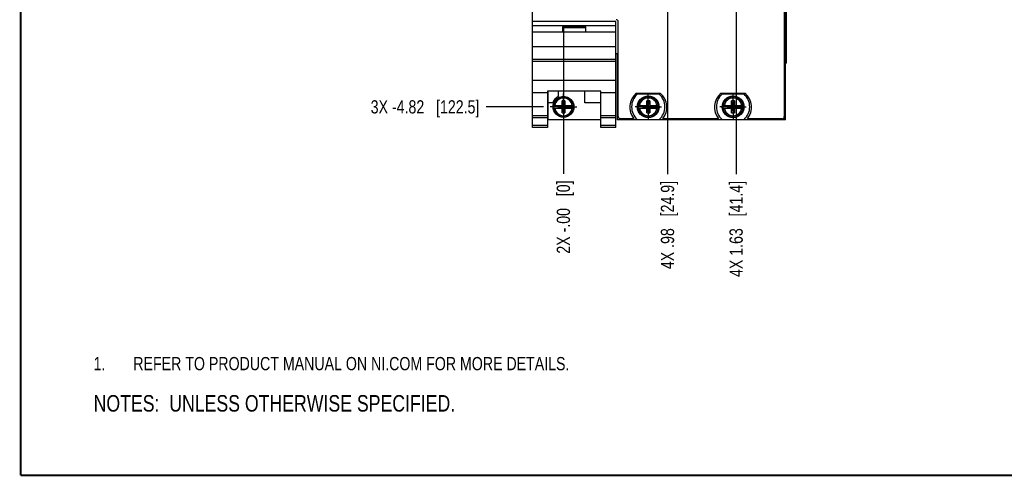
# Model space of a CAD drawing. Header units: inches. Extents: x 0.2 to 16.8, y 0.2 to 10.8.
# Tile 1 of 22: x 0.2 to 9.5, y 0.2 to 4.6. Entities that reach past the tile are written whole.
import ezdxf

# ---------------------------------------------------------------- set-up
doc = ezdxf.new("R2010")
doc.units = ezdxf.units.IN
doc.header["$LTSCALE"] = 0.935
doc.header["$MEASUREMENT"] = 0
doc.linetypes.add('CENTER', pattern=[0.6, 0.375, -0.075, 0.075, -0.075])
doc.layers.get('0').update_dxf_attribs({"linetype": 'CONTINUOUS'})
for name, color, linetype in [('02___PRT_ALL_AXES', 7, 'CONTINUOUS'), ('DETAIL', 7, 'CONTINUOUS'), ('DIMENSIONS', 7, 'CONTINUOUS')]:
    doc.layers.add(name, color=color, linetype=linetype)
doc.styles.get("Standard").update_dxf_attribs({"font": 'txt', "width": 0.8})
doc.dimstyles.new('DIMSTYLE_1', dxfattribs={"dimtxt": 0.125, "dimasz": 0.18, "dimexe": 0.125, "dimexo": 0.0625, "dimgap": 0.09, "dimtad": 0, "dimtih": 1, "dimtoh": 1, "dimzin": 4, "dimdsep": 46, "dimtxsty": 'STANDARD', "dimblk": '_FILLED', "dimblk1": '_FILLED', "dimblk2": '_FILLED', "dimcen": 0.09, "dimadec": 0, "dimazin": 0, "dimtp": 0.01, "dimtm": 0.01, "dimtfac": 1, "dimtofl": 0, "dimtmove": 0, "dimatfit": 3, "dimldrblk": '_FILLED', "dimfxl": 1, "dimtolj": 1, "dimtzin": 4, "dimarcsym": 0})

# ---------------------------------------------------------------- blocks, each defined once
blk = doc.blocks.new('SYMBOL_16_BL0', base_point=(3.6751, 1.3124))
at = {"color": 2, "linetype": 'CONTINUOUS', "width": 0.8}
for s, p in [('1.', (0.9376, 1.2498)), ('REFER TO PRODUCT MANUAL ON NI.COM FOR MORE DETAILS.', (1.3125, 1.25))]:
    blk.add_text(s, height=0.125, dxfattribs=at).set_placement(p)
blk = doc.blocks.new('*D7')
at = {"layer": 'DIMENSIONS', "color": 2, "linetype": 'CONTINUOUS'}
blk.add_line((5.185, 3.7366), (4.6411, 3.7366), dxfattribs=at)
at = {"layer": 'DIMENSIONS', "color": 2, "linetype": 'CONTINUOUS', "insert": (4.5786, 3.7991), "char_height": 0.125, "width": 1.625, "attachment_point": 3, "line_spacing_factor": 0.9}
blk.add_mtext('3X -4.82{\\Ftxt.shx;\\W1.000000;\\H0.125000; }[122.5]', dxfattribs=at)
blk = doc.blocks.new('_FILLED')
at = {"color": 0, "linetype": 'BYBLOCK'}
blk.add_solid([(0, 0), (-1, 0.174), (-1, -0.174)], dxfattribs=at)
blk = doc.blocks.new('*D18')
at = {"layer": 'DIMENSIONS', "color": 2, "linetype": 'CONTINUOUS'}
blk.add_line((5.3714, 4.4983), (5.3714, 3.1042), dxfattribs=at)
at = {"layer": 'DIMENSIONS', "color": 2, "linetype": 'CONTINUOUS', "insert": (5.3089, 3.0417), "char_height": 0.125, "width": 1.125, "attachment_point": 3, "rotation": 90, "line_spacing_factor": 0.9}
blk.add_mtext('2X -.00{\\Ftxt.shx;\\W1.000000;\\H0.125000; }[0]', dxfattribs=at)
blk = doc.blocks.new('*D19')
at = {"layer": 'DIMENSIONS', "color": 2, "linetype": 'CONTINUOUS'}
blk.add_line((6.3539, 4.8335), (6.3539, 3.0996), dxfattribs=at)
at = {"layer": 'DIMENSIONS', "color": 2, "linetype": 'CONTINUOUS', "insert": (6.2914, 3.0371), "char_height": 0.125, "width": 1.325, "attachment_point": 3, "rotation": 90, "line_spacing_factor": 0.9}
blk.add_mtext('4X .98{\\Ftxt.shx;\\W1.000000;\\H0.125000; }[24.9]', dxfattribs=at)
blk = doc.blocks.new('*D20')
at = {"layer": 'DIMENSIONS', "color": 2, "linetype": 'CONTINUOUS'}
blk.add_line((7.0019, 4.8335), (7.0019, 3.0996), dxfattribs=at)
at = {"layer": 'DIMENSIONS', "color": 2, "linetype": 'CONTINUOUS', "insert": (6.9394, 3.0371), "char_height": 0.125, "width": 1.425, "attachment_point": 3, "rotation": 90, "line_spacing_factor": 0.9}
blk.add_mtext('4X 1.63{\\Ftxt.shx;\\W1.000000;\\H0.125000; }[41.4]', dxfattribs=at)
blk = doc.blocks.new('SYMBOL_4_BL1', base_point=(3.1215, 0.9375))
at = {"layer": 'DETAIL', "color": 2, "linetype": 'CONTINUOUS', "width": 0.8}
blk.add_text('NOTES:  UNLESS OTHERWISE SPECIFIED.', height=0.156, dxfattribs=at).set_placement((0.9375, 0.8595))

msp = doc.modelspace()

# ---------------------------------------------------------------- linework, layer by layer
at = {"color": 6, "linetype": 'CONTINUOUS'}
for p, q in [((5.0786, 4.5437), (5.0786, 8.6796)), ((5.8786, 4.2366), (5.8666, 4.2366)), ((5.8786, 4.2366), (5.8786, 3.6126)), ((7.4666, 3.6126), (5.8786, 3.6126))]:
    msp.add_line(p, q, dxfattribs=at)
at = {"color": 7, "linetype": 'CONTINUOUS'}
for p, q in [((7.4566, 8.6496), (7.4566, 3.6446)), ((7.4783, 4.1476), (7.4783, 8.1476)), ((5.8666, 4.5437), (5.0786, 4.5437)), ((5.0786, 3.5417), (5.0786, 4.5437)), ((5.8666, 4.5007), (5.0786, 4.5007)), ((5.5826, 4.4907), (5.3626, 4.4907)), ((5.3626, 4.4907), (5.3626, 4.4437)), ((5.5826, 4.4837), (5.3626, 4.4837)), ((5.5826, 4.4437), (5.5826, 4.4907)), ((5.8666, 3.5417), (5.8666, 4.5437)), ((5.8886, 3.6446), (5.8886, 4.5396)), ((5.0786, 4.4437), (5.8666, 4.4437)), ((5.8666, 4.3037), (5.0786, 4.3037)), ((5.8666, 4.1837), (5.0786, 4.1837)), ((5.8666, 4.1641), (5.0786, 4.1641)), ((7.4783, 4.1476), (7.4666, 4.1476)), ((5.0786, 3.9884), (5.8666, 3.9884)), ((5.2206, 3.8687), (5.0786, 3.8687)), ((5.7246, 3.884), (5.2206, 3.884)), ((5.2206, 3.884), (5.2206, 3.5417)), ((5.2266, 3.6147), (5.2266, 3.884)), ((5.3236, 3.884), (5.3236, 3.834)), ((5.5736, 3.7747), (5.5736, 3.884)), ((5.7246, 3.5417), (5.7246, 3.884)), ((5.8666, 3.8687), (5.7246, 3.8687)), ((6.0589, 3.8656), (6.2863, 3.8656)), ((6.2763, 3.8551), (6.0688, 3.8551)), ((6.8589, 3.8656), (7.0863, 3.8656)), ((7.0763, 3.8551), (6.8688, 3.8551)), ((5.2704, 3.7747), (5.2266, 3.7747)), ((5.278, 3.7504), (5.3609, 3.7504)), ((5.278, 3.7228), (5.3609, 3.7228)), ((5.3241, 3.7483), (5.4211, 3.7249)), ((5.3241, 3.7483), (5.3609, 3.7483)), ((5.3241, 3.7249), (5.4211, 3.7483)), ((5.3241, 3.7249), (5.3241, 3.7483)), ((5.3609, 3.7249), (5.3241, 3.7249)), ((5.3864, 3.7937), (5.3588, 3.7937)), ((5.3588, 3.7504), (5.3588, 3.7937)), ((5.3588, 3.6795), (5.3856, 3.7905)), ((5.3588, 3.6795), (5.3588, 3.7228)), ((5.3864, 3.6795), (5.3596, 3.7905)), ((5.3609, 3.7483), (5.3609, 3.7504)), ((5.3843, 3.7249), (5.3609, 3.7483)), ((5.3609, 3.7249), (5.3843, 3.7483)), ((5.3609, 3.7249), (5.3609, 3.7228)), ((5.3843, 3.7504), (5.4672, 3.7504)), ((5.3843, 3.7483), (5.3843, 3.7504)), ((5.3843, 3.7483), (5.4211, 3.7483)), ((5.4211, 3.7249), (5.3843, 3.7249)), ((5.3843, 3.7249), (5.3843, 3.7228)), ((5.3843, 3.7228), (5.4672, 3.7228)), ((5.3864, 3.7937), (5.3864, 3.7504)), ((5.3864, 3.7228), (5.3864, 3.6795)), ((5.4211, 3.7249), (5.4211, 3.7483)), ((5.7246, 3.7747), (5.5736, 3.7747)), ((6.078, 3.7504), (6.1609, 3.7504)), ((6.078, 3.7228), (6.1609, 3.7228)), ((6.1241, 3.7249), (6.2211, 3.7483)), ((6.1241, 3.7483), (6.1609, 3.7483)), ((6.1241, 3.7483), (6.2211, 3.7249)), ((6.1241, 3.7249), (6.1241, 3.7483)), ((6.1609, 3.7249), (6.1241, 3.7249)), ((6.1864, 3.7937), (6.1588, 3.7937)), ((6.1588, 3.7504), (6.1588, 3.7937)), ((6.1588, 3.6795), (6.1856, 3.7905)), ((6.1588, 3.6795), (6.1588, 3.7228)), ((6.1864, 3.6795), (6.1596, 3.7905)), ((6.1609, 3.7483), (6.1609, 3.7504)), ((6.1609, 3.7483), (6.1843, 3.7249)), ((6.1609, 3.7249), (6.1843, 3.7483)), ((6.1609, 3.7249), (6.1609, 3.7228)), ((6.1843, 3.7504), (6.2672, 3.7504)), ((6.1843, 3.7483), (6.1843, 3.7504)), ((6.1843, 3.7483), (6.2211, 3.7483)), ((6.2211, 3.7249), (6.1843, 3.7249)), ((6.1843, 3.7249), (6.1843, 3.7228)), ((6.1843, 3.7228), (6.2672, 3.7228)), ((6.1864, 3.7937), (6.1864, 3.7504)), ((6.1864, 3.7228), (6.1864, 3.6795)), ((6.2211, 3.7249), (6.2211, 3.7483)), ((6.878, 3.7504), (6.9609, 3.7504)), ((6.878, 3.7228), (6.9609, 3.7228)), ((6.9241, 3.7249), (7.0211, 3.7483)), ((6.9241, 3.7483), (6.9609, 3.7483)), ((6.9241, 3.7483), (7.0211, 3.7249)), ((6.9241, 3.7249), (6.9241, 3.7483)), ((6.9609, 3.7249), (6.9241, 3.7249)), ((6.9864, 3.7937), (6.9588, 3.7937)), ((6.9588, 3.7504), (6.9588, 3.7937)), ((6.9588, 3.6795), (6.9856, 3.7905)), ((6.9588, 3.6795), (6.9588, 3.7228)), ((6.9864, 3.6795), (6.9596, 3.7905)), ((6.9609, 3.7483), (6.9609, 3.7504)), ((6.9609, 3.7483), (6.9843, 3.7249)), ((6.9609, 3.7249), (6.9843, 3.7483)), ((6.9609, 3.7249), (6.9609, 3.7228)), ((6.9843, 3.7504), (7.0672, 3.7504)), ((6.9843, 3.7483), (6.9843, 3.7504)), ((6.9843, 3.7483), (7.0211, 3.7483)), ((7.0211, 3.7249), (6.9843, 3.7249)), ((6.9843, 3.7249), (6.9843, 3.7228)), ((6.9843, 3.7228), (7.0672, 3.7228)), ((6.9864, 3.7937), (6.9864, 3.7504)), ((6.9864, 3.7228), (6.9864, 3.6795)), ((7.0211, 3.7249), (7.0211, 3.7483)), ((5.2206, 3.6517), (5.0786, 3.6517)), ((5.2206, 3.6324), (5.0786, 3.6324)), ((5.3588, 3.6795), (5.3864, 3.6795)), ((5.8666, 3.6517), (5.7246, 3.6517)), ((5.8666, 3.6324), (5.7246, 3.6324)), ((6.0349, 3.6246), (5.9086, 3.6246)), ((6.1588, 3.6795), (6.1864, 3.6795)), ((6.8349, 3.6246), (6.3103, 3.6246)), ((6.9588, 3.6795), (6.9864, 3.6795)), ((7.4366, 3.6246), (7.1103, 3.6246)), ((5.2206, 3.5596), (5.0786, 3.5596)), ((5.2206, 3.5417), (5.0786, 3.5417)), ((5.7246, 3.6147), (5.2266, 3.6147)), ((5.8666, 3.5596), (5.7246, 3.5596)), ((5.8666, 3.5417), (5.7246, 3.5417)), ((6.0688, 3.6181), (6.2763, 3.6181)), ((6.8688, 3.6181), (7.0763, 3.6181))]:
    msp.add_line(p, q, dxfattribs=at)
at = {"color": 9, "linetype": 'CONTINUOUS'}
for p, q in [((7.4666, 3.6126), (7.4666, 8.6796)), ((7.4695, 4.1476), (7.4695, 8.1476)), ((7.4546, 3.6362), (7.4546, 3.6126))]:
    msp.add_line(p, q, dxfattribs=at)
at = {"color": 7, "linetype": 'CONTINUOUS', "const_width": 0.02}
for points in [[(0.25, 10.7586), (0.25, 0.2586)], [(0.25, 0.2586), (16.75, 0.2586)]]:
    msp.add_lwpolyline(points, dxfattribs=at)
at = {"color": 7, "linetype": 'CONTINUOUS'}
for centre, radius in [((5.3726, 3.7366), 0.098), ((6.1726, 3.7366), 0.1025), ((6.1726, 3.7366), 0.098), ((6.9726, 3.7366), 0.1025), ((6.9726, 3.7366), 0.098)]:
    msp.add_circle(centre, radius, dxfattribs=at)
for centre, radius, start, end in [((5.8686, 4.5396), 0.02, 0, 90), ((5.3726, 3.7367), 0.109, 116.71426, 159.59683), ((6.1726, 3.7326), 0.175, 130.5358, 218.10779), ((6.1726, 3.7366), 0.1575, 131.20295, 228.79705), ((6.1726, 3.7366), 0.1575, 311.20295, 48.79705), ((6.1726, 3.7326), 0.175, 321.89221, 49.4642), ((6.9726, 3.7326), 0.175, 130.5358, 218.10779), ((6.9726, 3.7366), 0.1575, 131.20295, 228.79705), ((6.9726, 3.7366), 0.1575, 311.20295, 48.79705), ((6.9726, 3.7326), 0.175, 321.89221, 49.4642), ((5.3726, 3.7366), 0.0956, 171.71661, 188.28339), ((5.3726, 3.7366), 0.0956, 351.71661, 8.28339), ((6.1726, 3.7366), 0.0956, 171.71661, 188.28339), ((6.1726, 3.7366), 0.0956, 351.71661, 8.28339), ((6.9726, 3.7366), 0.0956, 171.71661, 188.28339), ((6.9726, 3.7366), 0.0956, 351.71661, 8.28339), ((5.9086, 3.6446), 0.02, 180, 270), ((7.4366, 3.6446), 0.02, 270, 360)]:
    msp.add_arc(centre, radius, start, end, dxfattribs=at)
at = {"color": 9, "linetype": 'CONTINUOUS'}
for centre, radius, start, end in [((5.3726, 3.7366), 0.0947, 8.36374, 171.63626), ((5.3726, 3.7366), 0.0832, 9.53359, 170.46641), ((6.1726, 3.7366), 0.0947, 8.36374, 171.63626), ((6.1726, 3.7366), 0.0832, 9.53359, 170.46641), ((6.9726, 3.7366), 0.0947, 8.36374, 171.63626), ((6.9726, 3.7366), 0.0832, 9.53359, 170.46641), ((5.3726, 3.7366), 0.0947, 188.36374, 351.63626), ((5.3726, 3.7366), 0.0832, 189.53359, 350.46641), ((6.1726, 3.7366), 0.0947, 188.36374, 351.63626), ((6.1726, 3.7366), 0.0832, 189.53359, 350.46641), ((6.9726, 3.7366), 0.0947, 188.36374, 351.63626), ((6.9726, 3.7366), 0.0832, 189.53359, 350.46641)]:
    msp.add_arc(centre, radius, start, end, dxfattribs=at)
at = {"layer": '02___PRT_ALL_AXES', "color": 7, "linetype": 'CENTER'}
for p, q in [((5.3726, 3.7366), (5.3726, 3.8617)), ((6.1726, 3.7366), (6.1726, 3.8617)), ((6.9726, 3.7366), (6.9726, 3.8617)), ((5.3726, 3.7366), (5.2475, 3.7366)), ((5.3726, 3.7366), (5.4977, 3.7366)), ((5.3726, 3.7366), (5.3726, 3.6115)), ((6.1726, 3.7366), (6.0475, 3.7366)), ((6.1726, 3.7366), (6.2977, 3.7366)), ((6.1726, 3.7366), (6.1726, 3.6115)), ((6.9726, 3.7366), (6.8475, 3.7366)), ((6.9726, 3.7366), (7.0977, 3.7366)), ((6.9726, 3.7366), (6.9726, 3.6115))]:
    msp.add_line(p, q, dxfattribs=at)

# ---------------------------------------------------------------- block references
at = {"color": 2, "linetype": 'CONTINUOUS'}
msp.add_blockref('SYMBOL_16_BL0', (3.6751, 1.3124), dxfattribs=at)
at = {"layer": 'DETAIL', "color": 2, "linetype": 'CONTINUOUS'}
msp.add_blockref('SYMBOL_4_BL1', (3.1215, 0.9375), dxfattribs=at)

# ---------------------------------------------------------------- dimensions: what is measured, and where the dimension line sits
at = {"layer": 'DIMENSIONS', "color": 2, "linetype": 'CONTINUOUS'}
for feature_location, offset, dtype, origin, text, picture, middle in [((5.185, 3.7366), (-0.5439, 0), 0, (5.2475, 8.5576), '3X -<>', '*D7', (3.7661, 3.7366)), ((6.3539, 4.8335), (0, -1.7338), 1, (5.3726, 4.896), '4X <>', '*D19', (6.3539, 2.3746)), ((7.0019, 4.8335), (0, -1.7338), 1, (5.3726, 4.896), '4X <>', '*D20', (7.0019, 2.3246)), ((5.3714, 4.4983), (0, -1.3942), 1, (5.3726, 4.5608), '2X -<>', '*D18', (5.3714, 2.4792))]:
    dim = msp.add_ordinate_dim(feature_location=feature_location, offset=offset, dtype=dtype, origin=origin, text=text, dimstyle='DIMSTYLE_1', override={"dimtad": 1, "dimtih": 0, "dimtoh": 0}, dxfattribs=at)
    dim.commit()
    dim.dimension.update_dxf_attribs({"geometry": picture, "text_midpoint": middle})

doc.saveas('drawing.dxf')
